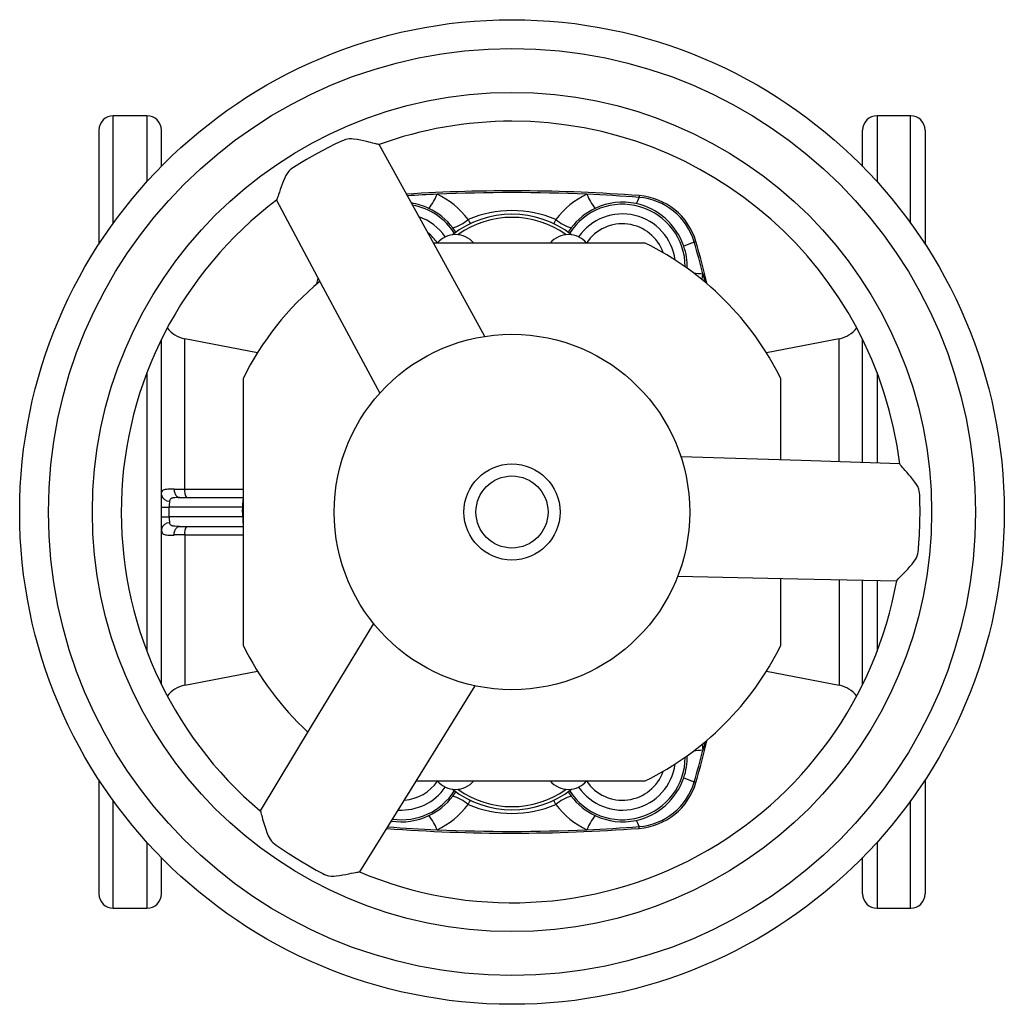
# Model space of a CAD drawing. Extents: x 91 to 718, y -24 to 606.
# Tile 1 of 5: x 91 to 296, y -24 to 181. Entities that reach past the tile are written whole.
import ezdxf

# ---------------------------------------------------------------- set-up
doc = ezdxf.new("R2010")
doc.units = 0
doc.layers.get('0').update_dxf_attribs({"linetype": 'CONTINUOUS'})

msp = doc.modelspace()

# ---------------------------------------------------------------- linework, layer by layer
at = {"color": 7, "linetype": 'CONTINUOUS'}
for p, q in [((117.83, 160.6), (110.83, 160.6)), ((110.83, 138.24), (110.83, 160.6)), ((117.83, 160.6), (117.83, 146.88)), ((276.83, 160.6), (269.83, 160.6)), ((269.83, 160.6), (269.83, 146.88)), ((276.83, 138.24), (276.83, 160.6)), ((107.83, 157.6), (107.83, 133.87)), ((120.83, 150.05), (120.83, 157.6)), ((266.83, 150.05), (266.83, 157.6)), ((279.83, 157.6), (279.83, 133.87)), ((220.31, 143.97), (220.29, 143.6)), ((221.59, 134.1), (177.47, 134.1)), ((232.13, 134.39), (231.78, 134.29)), ((233.59, 127.68), (234.02, 125.97)), ((153.73, 126.29), (153.65, 125.97)), ((120.83, 42.17), (120.83, 114.03)), ((140.83, 111.21), (125.69, 114.16)), ((125.69, 82.84), (125.69, 114.16)), ((261.98, 114.16), (246.84, 111.21)), ((261.98, 88.53), (261.98, 114.16)), ((266.83, 88.37), (266.83, 114.03)), ((117.83, 107.15), (117.83, 49.05)), ((269.83, 107.15), (269.83, 88.28)), ((137.83, 105.85), (137.83, 50.35)), ((249.83, 88.92), (249.83, 105.85)), ((124.6, 81.1), (137.83, 81.1)), ((137.83, 81.25), (137.72, 78.1)), ((137.74, 78.1), (137.83, 80.72)), ((120.83, 79.1), (122.45, 79.1)), ((122.45, 77.1), (122.45, 79.1)), ((137.76, 79.1), (122.45, 79.1)), ((137.72, 78.1), (137.83, 74.95)), ((137.72, 78.1), (137.74, 78.1)), ((137.74, 78.1), (137.83, 78.1)), ((137.74, 78.1), (137.83, 75.48)), ((120.83, 77.1), (122.45, 77.1)), ((137.76, 77.1), (122.45, 77.1)), ((124.6, 75.1), (137.83, 75.1)), ((125.69, 73.36), (125.69, 42.04)), ((249.83, 50.35), (249.83, 64.29)), ((261.98, 64.02), (261.98, 42.04)), ((266.83, 42.17), (266.83, 63.92)), ((269.83, 63.86), (269.83, 49.05)), ((125.69, 42.04), (140.83, 44.99)), ((246.84, 44.99), (261.98, 42.04)), ((234.02, 30.23), (233.59, 28.52)), ((107.83, 22.33), (107.83, -1.4)), ((173.91, 22.1), (221.59, 22.1)), ((232.13, 21.81), (231.78, 21.91)), ((279.83, 22.33), (279.83, -1.4)), ((110.83, -4.4), (110.83, 17.96)), ((276.83, -4.4), (276.83, 17.96)), ((220.31, 12.24), (220.29, 12.6)), ((117.83, 9.32), (117.83, -4.4)), ((269.83, 9.32), (269.83, -4.4)), ((120.83, -1.4), (120.83, 6.15)), ((266.83, -1.4), (266.83, 6.15)), ((110.83, -4.4), (117.83, -4.4)), ((269.83, -4.4), (276.83, -4.4))]:
    msp.add_line(p, q, dxfattribs=at)
for points in [[(166.17, 154.62), (166.15, 154.61), (166.06, 154.62), (165.91, 154.65), (165.71, 154.69), (165.46, 154.75), (165.18, 154.82), (164.82, 154.92), (164.43, 155.02), (164.01, 155.13), (163.57, 155.24), (162.93, 155.4), (162.27, 155.55), (161.57, 155.67), (160.85, 155.76), (160.43, 155.79), (159.99, 155.78), (159.56, 155.74), (159.14, 155.63), (158.72, 155.47), (158.31, 155.29), (156.96, 154.65), (155.62, 153.99), (153.3, 152.77), (151.02, 151.49), (149.66, 150.68), (148.32, 149.85), (147.97, 149.61), (147.65, 149.35), (147.36, 149.05), (147.03, 148.61), (146.76, 148.14), (146.52, 147.66), (146.24, 147.02), (146, 146.38), (145.78, 145.79), (145.58, 145.22), (145.41, 144.69), (145.25, 144.2), (145.14, 143.88), (145.04, 143.59), (144.96, 143.36), (144.9, 143.2), (144.85, 143.09), (144.81, 143.03), (144.8, 143.03)], [(188.16, 114.65), (176.09, 136.61), (166.2, 154.62)], [(144.78, 143.01), (154.48, 124.89), (166.3, 102.81)], [(184.69, 139.02), (184.99, 138.45), (185.16, 138.12)], [(202.98, 139.02), (202.68, 138.45), (202.51, 138.12)], [(233.45, 126.43), (233.46, 126.48), (233.59, 127.68)], [(153.17, 125.56), (153.26, 125.92), (153.47, 126.77)], [(274.57, 88.12), (254.03, 88.79), (229, 89.59)], [(273.94, 63.8), (273.94, 63.81), (273.99, 63.89), (274.09, 64.01), (274.23, 64.16), (274.4, 64.35), (274.61, 64.56), (274.87, 64.82), (275.15, 65.1), (275.46, 65.41), (275.78, 65.74), (276.23, 66.21), (276.69, 66.72), (277.15, 67.26), (277.58, 67.83), (277.82, 68.19), (278.03, 68.56), (278.21, 68.96), (278.33, 69.38), (278.4, 69.83), (278.44, 70.27), (278.56, 71.76), (278.66, 73.25), (278.77, 75.87), (278.8, 78.49), (278.78, 80.06), (278.73, 81.64), (278.7, 82.06), (278.63, 82.47), (278.52, 82.88), (278.3, 83.38), (278.03, 83.85), (277.73, 84.29), (277.32, 84.86), (276.89, 85.39), (276.48, 85.87), (276.09, 86.33), (275.71, 86.75), (275.37, 87.13), (275.15, 87.38), (274.95, 87.61), (274.79, 87.8), (274.68, 87.93), (274.61, 88.03), (274.58, 88.09), (274.58, 88.1)], [(120.83, 81.64), (120.85, 81.98), (120.91, 82.26), (120.97, 82.4), (121.05, 82.52), (121.16, 82.62), (121.29, 82.71), (121.46, 82.78), (121.66, 82.83), (121.9, 82.87), (122.16, 82.89), (122.45, 82.9), (122.76, 82.9), (123.11, 82.9), (123.48, 82.89)], [(123.48, 82.89), (123.5, 82.66), (123.53, 82.45), (123.58, 82.24), (123.64, 82.04), (123.71, 81.86), (123.8, 81.69), (123.89, 81.54), (124, 81.41), (124.11, 81.3), (124.22, 81.21), (124.34, 81.15), (124.47, 81.11), (124.6, 81.1)], [(125.69, 82.84), (129.62, 82.84), (137.83, 82.82)], [(124.6, 81.1), (124.12, 81.1), (123.66, 81.07), (123.31, 81.03), (123.14, 81), (122.99, 80.95), (122.82, 80.86), (122.68, 80.73), (122.65, 80.69), (122.58, 80.55), (122.54, 80.37)], [(120.83, 74.56), (120.85, 74.22), (120.91, 73.95), (120.97, 73.8), (121.05, 73.68), (121.16, 73.58), (121.29, 73.49), (121.46, 73.42), (121.66, 73.37), (121.9, 73.33), (122.16, 73.31), (122.45, 73.3), (122.76, 73.3), (123.11, 73.3), (123.48, 73.31)], [(124.6, 75.1), (124.12, 75.1), (123.66, 75.13), (123.31, 75.17), (123.14, 75.2), (122.99, 75.25), (122.82, 75.34), (122.68, 75.47), (122.65, 75.51), (122.58, 75.65), (122.54, 75.83)], [(123.48, 73.31), (123.5, 73.54), (123.53, 73.75), (123.58, 73.96), (123.64, 74.16), (123.71, 74.34), (123.8, 74.51), (123.89, 74.66), (124, 74.79), (124.11, 74.9), (124.22, 74.99), (124.34, 75.05), (124.47, 75.09), (124.6, 75.1)], [(125.69, 73.36), (129.62, 73.36), (137.83, 73.38)], [(228.33, 64.74), (253.38, 64.21), (273.92, 63.77)], [(165.02, 54.91), (152.03, 33.48), (141.39, 15.91)], [(162.14, 3.16), (172.99, 20.62), (186.2, 41.9)], [(233.45, 29.77), (233.46, 29.72), (233.59, 28.52)], [(184.69, 17.18), (184.99, 17.75), (185.16, 18.08)], [(202.98, 17.18), (202.68, 17.75), (202.51, 18.08)], [(141.4, 15.88), (141.41, 15.87), (141.45, 15.79), (141.51, 15.64), (141.57, 15.45), (141.64, 15.2), (141.72, 14.92), (141.81, 14.57), (141.92, 14.18), (142.04, 13.76), (142.16, 13.32), (142.34, 12.69), (142.55, 12.04), (142.79, 11.37), (143.07, 10.7), (143.26, 10.32), (143.48, 9.95), (143.73, 9.6), (144.04, 9.28), (144.39, 9.01), (144.75, 8.75), (145.98, 7.89), (147.22, 7.06), (149.43, 5.66), (151.69, 4.33), (153.06, 3.56), (154.45, 2.81), (154.83, 2.63), (155.22, 2.47), (155.63, 2.37), (156.17, 2.31), (156.71, 2.31), (157.25, 2.35), (157.95, 2.43), (158.62, 2.53), (159.24, 2.64), (159.83, 2.75), (160.38, 2.87), (160.88, 2.97), (161.22, 3.04), (161.51, 3.1), (161.76, 3.14), (161.92, 3.17), (162.04, 3.18), (162.11, 3.17), (162.12, 3.17)]]:
    msp.add_lwpolyline(points, dxfattribs=at)
for radius in [102.5, 96.5, 87.36, 37, 10, 7.5]:
    msp.add_circle((193.83, 78.1), radius, dxfattribs=at)
for centre, radius, start, end in [((110.83, 157.6), 3, 90, 180), ((117.83, 157.6), 3, 0, 90), ((269.83, 157.6), 3, 90, 180), ((276.83, 157.6), 3, 0, 90), ((193.83, 78.1), 81.36, 90, 109.8783), ((193.83, 78.1), 81.36, 7.0583, 90), ((193.83, -205.4), 350.37, 85.6658, 93.592), ((193.83, -205.4), 350, 92.5553, 93.5638), ((168.21, 148.15), 10.75, 320.5684, 338.7454), ((193.83, -205.4), 350, 87.4447, 92.5553), ((170.85, 128.54), 17.36, 37.1567, 64.8542), ((216.82, 128.54), 17.36, 115.1458, 142.8433), ((193.83, -205.4), 350, 85.6658, 87.4447), ((219.46, 148.15), 10.75, 201.2546, 219.4316), ((217.78, 144.03), 2.54, 317.346, 350.1687), ((219.3, 130.64), 13, 16.3165, 85.6658), ((219.3, 130.64), 13.37, 16.3165, 85.6658), ((193.83, 78.1), 81.36, 127.0583, 229.8783), ((170.93, 129.67), 12.92, 64.379, 81.2729), ((170.83, 129.1), 13.07, 32.4809, 79.7562), ((216.83, 129.1), 13.07, 0.189, 147.5191), ((216.86, 129.35), 13.26, 77.8419, 115.4629), ((216.76, 129.05), 13.57, 18.9758, 77.7042), ((170.83, 129.1), 11.07, 34.5246, 70.7486), ((170.83, 129.2), 13.38, 37.1312, 64.8595), ((193.83, 120.1), 20, 51.7697, 128.2303), ((193.83, 120.1), 19.35, 54.3845, 125.6155), ((193.83, 116.9), 23.94, 67.54, 112.46), ((216.84, 129.2), 13.38, 115.1405, 142.8688), ((216.83, 129.1), 11.07, 7.5855, 145.4754), ((179.79, 144.21), 7.13, 283.8476, 313.3557), ((207.88, 144.21), 7.13, 226.6443, 256.1524), ((216.83, 129.1), 9, 19.3868, 146.0858), ((170.83, 129.1), 9, 33.9142, 52.5699), ((182.08, 130.85), 5, 40.5416, 139.4584), ((175.54, 132.7), 7.52, 28.6619, 37.5575), ((205.58, 130.85), 5, 40.5416, 139.4584), ((212.13, 132.7), 7.52, 142.4427, 151.3344), ((193.83, 78.1), 62.5, 26.3628, 63.6372), ((239.75, 109.9), 25.65, 108.0954, 113.3106), ((217.14, 129.18), 13.18, 358.5283, 18.9815), ((39.83, 78.1), 200, 14.3541, 16.3165), ((39.83, 78.1), 200.37, 13.7023, 16.3165), ((237.61, 177.79), 50.27, 263.1597, 265.4098), ((193.83, 78.1), 62.5, 129.8026, 153.6372), ((126.83, 120.05), 6, 217.2345, 259), ((260.83, 120.05), 6, 281, 322.7655), ((126.59, 184.31), 101.47, 268.2445, 269.4945), ((128.09, 82.45), 2.43, 170.8203, 213.895), ((122.43, 82.01), 1.64, 192.9627, 273.6765), ((130.92, 79.16), 8.47, 171.7773, 180.4004), ((130.92, 77.04), 8.47, 179.5996, 188.2227), ((122.43, 74.19), 1.64, 86.3235, 167.0373), ((128.09, 73.75), 2.43, 146.105, 189.1797), ((126.59, -28.11), 101.47, 90.5055, 91.7555), ((193.83, 78.1), 81.36, 247.0583, 349.8782), ((193.83, 78.1), 62.5, 206.3628, 227.1299), ((193.83, 78.1), 62.5, 296.3628, 333.6372), ((126.83, 36.15), 6, 101, 142.7655), ((260.83, 36.15), 6, 37.2345, 79), ((39.83, 78.1), 200.37, 343.6835, 346.2977), ((216.83, 27.1), 13.07, 212.4809, 359.811), ((217.14, 27.02), 13.17, 341.0136, 1.4504), ((237.61, -21.59), 50.27, 94.5902, 96.8403), ((39.83, 78.1), 200, 343.6835, 345.6459), ((216.83, 27.1), 11.07, 214.5246, 352.4145), ((216.83, 27.1), 9, 213.9142, 340.6132), ((216.76, 27.15), 13.57, 282.2958, 341.0242), ((239.75, 46.3), 25.65, 246.6894, 251.9046), ((170.83, 27.1), 11.07, 266.4603, 325.4754), ((170.83, 27.1), 9, 273.8406, 326.0858), ((182.08, 25.35), 5, 220.5416, 319.4584), ((205.58, 25.35), 5, 220.5416, 319.4584), ((219.3, 25.56), 13, 274.3342, 343.6835), ((219.3, 25.56), 13.37, 274.3342, 343.6835), ((170.83, 27.1), 13.07, 261.8353, 327.5191), ((170.83, 27), 13.38, 295.1405, 322.8688), ((193.83, 36.1), 20, 231.7697, 308.2303), ((175.54, 23.5), 7.52, 322.4425, 331.3381), ((179.79, 11.99), 7.13, 46.6443, 76.1524), ((193.83, 36.1), 19.35, 234.3845, 305.6155), ((207.88, 11.99), 7.13, 103.8476, 133.3557), ((212.13, 23.5), 7.52, 208.6656, 217.5573), ((216.84, 27), 13.38, 217.1312, 244.8595), ((170.85, 27.66), 17.36, 295.1458, 322.8433), ((193.83, 39.3), 23.94, 247.54, 292.46), ((216.82, 27.66), 17.36, 217.1567, 244.8542), ((170.81, 26.86), 13.27, 260.9554, 295.4616), ((168.21, 8.05), 10.75, 21.2546, 39.4316), ((219.46, 8.05), 10.75, 140.5684, 158.7454), ((216.86, 26.86), 13.26, 244.5371, 282.1581), ((193.83, 361.6), 350, 265.7636, 267.4447), ((193.83, 361.6), 350, 272.5553, 274.3342), ((217.78, 12.17), 2.54, 9.8313, 42.654), ((193.83, 361.6), 350.37, 265.7322, 274.3342), ((193.83, 361.6), 350, 267.4447, 272.5553), ((110.83, -1.4), 3, 180, 270), ((117.83, -1.4), 3, 270, 0), ((269.83, -1.4), 3, 180, 270), ((276.83, -1.4), 3, 270, 0)]:
    msp.add_arc(centre, radius, start, end, dxfattribs=at)

doc.saveas('drawing.dxf')
